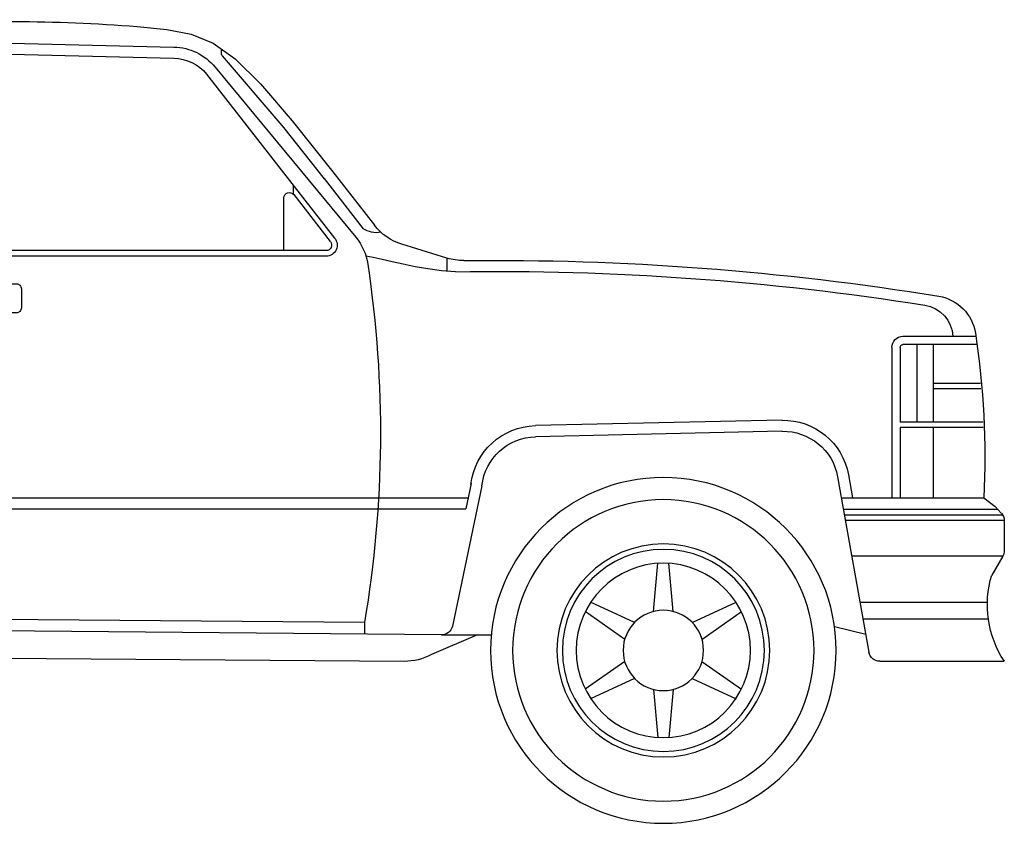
# Model space of a CAD drawing. Header units: millimetres. Extents: x 76.8 to 121.6, y 120.5 to 134.5.
# Tile 2 of 15: x 80.2 to 82.4, y 121.6 to 123.5. Entities that reach past the tile are written whole.
import ezdxf

# ---------------------------------------------------------------- set-up
doc = ezdxf.new("R2010")
doc.units = ezdxf.units.MM
doc.layers.add('PROP', color=7, linetype='Continuous')

# ---------------------------------------------------------------- blocks, each defined once
blk = doc.blocks.new('PICKUP1')
for p, q in [((-0.5027, 1.8265), (-0.5531, 1.8058)), ((-0.4463, 1.8373), (-0.5027, 1.8265)), ((-0.3772, 1.8439), (-0.4463, 1.8373)), ((-0.5531, 1.8058), (-0.6044, 1.7693)), ((0.0988, 1.8102), (-0.4625, 1.7964)), ((0.0692, 1.7839), (-0.4619, 1.7709)), ((-0.574, 1.7761), (-0.717, 1.6094)), ((-0.6044, 1.7693), (-0.6633, 1.7113)), ((-0.558, 1.7501), (-0.8835, 1.3564)), ((-0.5382, 1.7338), (-0.8346, 1.3545)), ((-0.6633, 1.7113), (-0.7365, 1.626)), ((-0.7365, 1.626), (-0.8307, 1.5076)), ((-0.7164, 1.6101), (-0.8106, 1.4917)), ((-0.8307, 1.5076), (-0.9266, 1.3839)), ((-0.8104, 1.4919), (-0.9003, 1.376)), ((-0.7397, 1.4553), (-0.7397, 1.4761)), ((-0.7399, 1.455), (-0.8245, 1.3466)), ((-0.717, 1.3254), (-0.717, 1.4471)), ((-1.0946, 1.308), (-0.9902, 1.34)), ((-0.8149, 1.3254), (-0.7042, 1.3254)), ((-0.7042, 1.3254), (0.084, 1.3254)), ((-1.0946, 1.308), (-1.0946, 1.278)), ((-0.8149, 1.3126), (0.0827, 1.3126)), ((-2.3193, 1.1269), (-2.1502, 1.1269)), ((-2.322, 1.1078), (-2.1502, 1.1078)), ((-2.2205, 1.1078), (-2.2205, 0.9286)), ((-2.1821, 1.1078), (-2.1821, 0.9286)), ((-2.1438, 1.1014), (-2.1438, 0.9286)), ((-2.1246, 1.1014), (-2.1246, 0.7535)), ((-2.331, 1.0054), (-2.2205, 1.0054)), ((-2.3298, 1.0181), (-2.2205, 1.0181)), ((-2.3361, 0.9286), (-2.1438, 0.9286)), ((-2.3361, 0.9158), (-2.1438, 0.9158)), ((-2.2205, 0.9158), (-2.2205, 0.7535)), ((-2.1438, 0.9158), (-2.1438, 0.7535)), ((-1.8709, 0.9329), (-1.2993, 0.9203)), ((-1.8703, 0.9073), (-1.2999, 0.8947)), ((-1.999, 0.8019), (-2.0715, 0.3961)), ((-2.0242, 0.8064), (-2.0336, 0.7535)), ((-1.1756, 0.7809), (-1.1072, 0.4563)), ((-1.1505, 0.7862), (-1.1383, 0.7279)), ((-2.3373, 0.7535), (-2.3638, 0.7331)), ((-2.0076, 0.7535), (-2.3373, 0.7535)), ((0.2585, 0.7535), (-1.1437, 0.7535)), ((-2.3638, 0.7331), (-2.378, 0.7178)), ((-2.3815, 0.7131), (-2.0149, 0.7131)), ((-2.3705, 0.7259), (-2.0126, 0.7259)), ((0.2586, 0.7279), (-1.1383, 0.7279)), ((-2.3849, 0.7004), (-2.0171, 0.7004)), ((-2.3849, 0.7004), (-2.3849, 0.6311)), ((-2.3814, 0.6182), (-2.0318, 0.6182)), ((-2.3814, 0.6182), (-2.3559, 0.5745)), ((-1.6181, 0.4903), (-1.6084, 0.6018)), ((-1.573, 0.4903), (-1.5828, 0.6018)), ((-2.3457, 0.511), (-2.051, 0.511)), ((-1.6625, 0.4647), (-1.7639, 0.512)), ((-1.5287, 0.4647), (-1.4272, 0.512)), ((-1.685, 0.4257), (-1.7767, 0.4899)), ((-1.5061, 0.4257), (-1.4144, 0.4899)), ((-2.348, 0.4726), (-2.0578, 0.4726)), ((-0.9038, 0.4648), (0.26, 0.4743)), ((-0.9038, 0.4648), (-0.9038, 0.4392)), ((-2.0642, 0.4367), (-1.9919, 0.4544)), ((-1.082, 0.436), (-1.1971, 0.4359)), ((-1.082, 0.436), (0.2346, 0.4477)), ((-2.0967, 0.375), (-2.385, 0.375)), ((-1.685, 0.3744), (-1.7767, 0.3102)), ((-1.5061, 0.3744), (-1.4144, 0.3102)), ((-1.6625, 0.3354), (-1.7639, 0.2881)), ((-1.5287, 0.3354), (-1.4272, 0.2881)), ((-1.6181, 0.3098), (-1.6084, 0.1983)), ((-1.573, 0.3098), (-1.5828, 0.1983))]:
    blk.add_line(p, q)
blk.add_lwpolyline([(-1.1141, 1.2765), (-1.0818, 1.2789), (-1.0506, 1.283), (-1.021, 1.2881), (-0.9932, 1.2938), (-0.9675, 1.2995), (-0.9444, 1.3049), (-0.924, 1.3094), (-0.9067, 1.3125)])
blk.add_lwpolyline([(0.0589, 1.2484), (-0.098, 1.2484, 0.414214), (-0.1092, 1.2372), (-0.1092, 1.1926, 0.414214), (-0.098, 1.1814), (0.0589, 1.1814, 0.414214), (0.0702, 1.1926), (0.0702, 1.2372, 0.414214)], format="xyb", close=True)
blk.add_lwpolyline([(-1.165, 0.4359), (-1.0586, 0.3908, 0.129344), (-0.9955, 0.3747), (0.1442, 0.383, 0.143529), (0.2131, 0.4037), (0.3203, 0.4541)], format="xyb")
for radius in [0.4001, 0.3489, 0.2465, 0.2338, 0.2018, 0.093]:
    blk.add_circle((-1.5956, 0.4001), radius)
for centre, radius, start, end in [((-0.0753, -1.9785), 3.8343, 85.9858, 94.516), ((-0.598, 1.785), 0.0256, 339.6059, 14.9923), ((-0.4594, 1.6686), 0.1279, 91.4019, 140.4084), ((-0.4594, 1.6686), 0.1023, 91.4019, 140.4084), ((-0.7298, 1.4471), 0.0128, 0, 141.9931), ((-1.0277, 1.4623), 0.1279, 287.0463, 322.199), ((-0.9315, 1.4245), 0.0577, 259.9183, 302.7405), ((-0.7849, 1.2749), 0.1279, 140.4084, 171.4649), ((-0.8149, 1.3382), 0.0256, 140.4084, 270), ((-0.8149, 1.3382), 0.0128, 140.4084, 270), ((-1.2062, -5.0931), 6.3959, 89.34979, 99.24256), ((-1.1321, 1.4303), 0.1279, 269.3498, 287.0463), ((-1.2062, -5.0931), 6.3703, 89.17226, 98.98454), ((1.6903, 0.9034), 2.6308, 171.4649, 189.5977), ((-2.217, 1.1187), 0.1023, 99.2426, 171.2972), ((-2.189, 1.1232), 0.0768, 98.9845, 177.2025), ((-0.463, 0.8502), 1.8768, 171.2972, 182.954), ((-2.1502, 1.1014), 0.0256, 0, 90), ((-2.1502, 1.1014), 0.0064, 0, 90), ((-1.8731, 0.7794), 0.1535, 88.7378, 169.8752), ((-1.3027, 0.7668), 0.1535, 6.3302, 88.7378), ((-1.8731, 0.7794), 0.1279, 88.7378, 169.8752), ((-1.3027, 0.7668), 0.1279, 6.3302, 88.7378), ((-2.3594, 0.7004), 0.0256, 136.9581, 180), ((-2.3594, 0.6311), 0.0256, 180, 210.3085), ((-2.5823, 0.5057), 0.2366, 326.4781, 16.9181), ((-1.0822, 0.4616), 0.0256, 191.8978, 270.4295), ((-2.0967, 0.4006), 0.0256, 270, 349.8752)]:
    blk.add_arc(centre, radius, start, end)

msp = doc.modelspace()

# ---------------------------------------------------------------- block references
at = {"layer": 'PROP', "color": 7, "xscale": -1}
msp.add_blockref('PICKUP1', (80.0534, 121.6166, -0.0045), dxfattribs=at)

doc.saveas('drawing.dxf')
